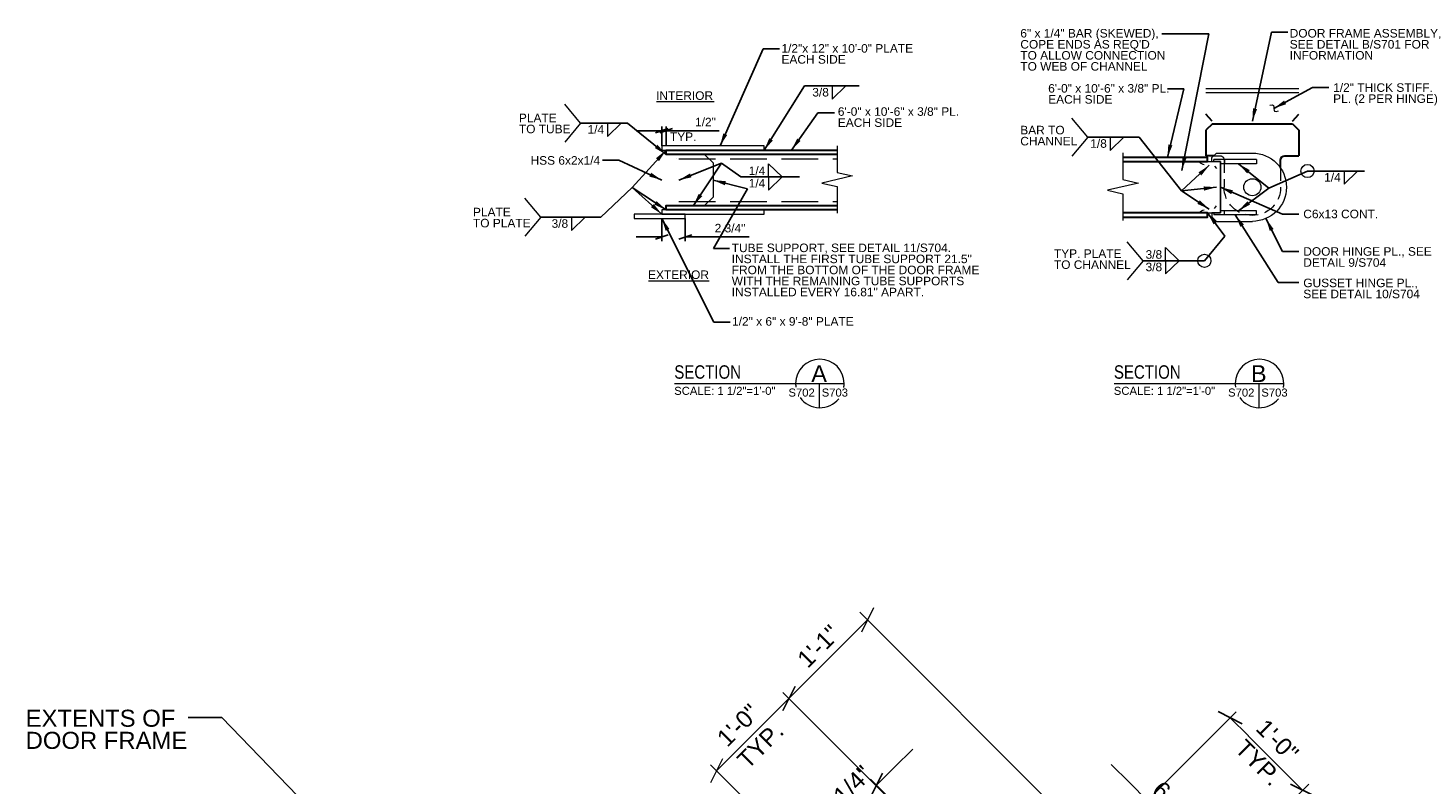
# Model space of a CAD drawing. Header units: inches. Extents: x 14 to 314, y -160 to 100.
# Tile 3 of 4: x 38 to 202, y 8 to 96. Entities that reach past the tile are written whole.
import ezdxf
from ezdxf.enums import TextEntityAlignment as Align

# ---------------------------------------------------------------- set-up
doc = ezdxf.new("R2010")
doc.units = ezdxf.units.IN
doc.header["$LTSCALE"] = 12
doc.header["$MEASUREMENT"] = 0
doc.linetypes.add('DGN Style 3', pattern=[0.501567, 0.358262, -0.143305])
doc.linetypes.add('HIDDEN2', pattern=[0.1875, 0.125, -0.0625])
for name, color, linetype, lineweight in [('G-ANN-TTLB', 7, 'Continuous', 0), ('G-ANNO-DIM', 1, 'Continuous', 0), ('G-ANNO-TEXT', 7, 'Continuous', 0), ('S-STIF-TRAN', 3, 'Continuous', 30), ('S-WALL-SHEA', 98, 'Continuous', 30)]:
    doc.layers.add(name, color=color, linetype=linetype, lineweight=lineweight)
doc.styles.add("1 1 2 1'-0", font='arial.ttf', dxfattribs={"height": 1})
doc.styles.add("3 4 1'-0", font='arial.ttf', dxfattribs={"height": 2})
doc.styles.get("Standard").update_dxf_attribs({"font": 'txt.shx'})
doc.styles.add('SUBTITLE 4.7625', font='romans.shx', dxfattribs={"width": 0.8, "height": 187.5})
doc.styles.add('TITLE20', font='simplex.shx', dxfattribs={"height": 5000})
doc.dimstyles.new("1 1 2 1'-0", dxfattribs={"dimtxt": 1, "dimasz": 1.5, "dimexe": 0.5, "dimexo": 0.5, "dimgap": 0.5, "dimtad": 1, "dimdec": 4, "dimzin": 15, "dimdsep": 46, "dimlunit": 4, "dimtxsty": "1 1 2 1'-0", "dimblk": '_Oblique_0.3', "dimcen": 0.09, "dimadec": 4, "dimazin": 3, "dimtfac": 1, "dimtdec": 4, "dimtofl": 0, "dimtmove": 0, "dimatfit": 3, "dimfxl": 1, "dimfrac": 2, "dimtzin": 15, "dimarcsym": 0})
doc.dimstyles.new("3 4 1'-0", dxfattribs={"dimtxt": 2, "dimasz": 3, "dimexe": 1, "dimexo": 1, "dimgap": 1, "dimtad": 1, "dimdec": 4, "dimzin": 15, "dimdsep": 46, "dimlunit": 4, "dimtxsty": "3 4 1'-0", "dimblk": '_Oblique_0.3', "dimcen": 0.09, "dimadec": 4, "dimazin": 3, "dimtfac": 1, "dimtdec": 4, "dimtofl": 0, "dimtmove": 0, "dimatfit": 3, "dimfxl": 1, "dimfrac": 2, "dimtzin": 15, "dimarcsym": 0})

# ---------------------------------------------------------------- blocks, each defined once
blk = doc.blocks.new('BREAK LINE')
at = {"layer": 'G-ANNO-TEXT', "flags": 128}
blk.add_lwpolyline([(8.36, 9.2), (8.36, 8.47), (8.36, 6.43), (9.96, 6.07), (6.76, 5.34), (8.36, 4.97), (8.36, 2.2)], dxfattribs=at)
blk = doc.blocks.new('_Oblique_0.3')
at = {"color": 0, "linetype": 'ByBlock', "lineweight": -2}
for p, q in [((0, 0), (-1, 0)), ((0.5, 0.167), (-0.5, -0.167))]:
    blk.add_line(p, q, dxfattribs=at)
blk = doc.blocks.new('*D6')
at = {"layer": 'Defpoints', "color": 0, "lineweight": 0, "transparency": 16777216}
for p in [(112.48, 84.24), (111.98, 81.96), (112.48, 81.96)]:
    blk.add_point(p, dxfattribs=at)
at = {"layer": 'G-ANNO-DIM', "color": 0, "lineweight": -2, "transparency": 16777216}
for p, q in [((110.48, 84.24), (108.98, 84.24)), ((111.98, 82.46), (111.98, 84.74)), ((112.48, 82.46), (112.48, 84.74)), ((113.98, 84.24), (118.7, 84.24))]:
    blk.add_line(p, q, dxfattribs=at)
at = {"layer": 'G-ANNO-DIM', "color": 0, "lineweight": -2, "transparency": 16777216, "xscale": 1.5, "yscale": 1.5, "zscale": 1.5}
blk.add_blockref('_Oblique_0.3', (111.98, 84.24), dxfattribs=at)
at = {"layer": 'G-ANNO-DIM', "color": 0, "lineweight": -2, "transparency": 16777216, "xscale": 1.5, "yscale": 1.5, "zscale": 1.5, "rotation": 180}
blk.add_blockref('_Oblique_0.3', (112.48, 84.24), dxfattribs=at)
at = {"layer": 'G-ANNO-DIM', "color": 0, "transparency": 16777216, "insert": (117.09, 85.25), "char_height": 1, "attachment_point": 5, "style": "1 1 2 1'-0"}
blk.add_mtext('1/2"', dxfattribs=at)
blk = doc.blocks.new('*D12')
at = {"layer": 'Defpoints', "color": 0, "lineweight": 0, "transparency": 16777216}
for p in [(111.98, 74.46), (114.73, 74.46), (114.73, 71.8)]:
    blk.add_point(p, dxfattribs=at)
at = {"layer": 'G-ANNO-DIM', "color": 0, "lineweight": -2, "transparency": 16777216}
for p, q in [((111.98, 73.96), (111.98, 71.3)), ((114.73, 73.96), (114.73, 71.3)), ((110.48, 71.8), (108.98, 71.8)), ((116.23, 71.8), (122.22, 71.8))]:
    blk.add_line(p, q, dxfattribs=at)
at = {"layer": 'G-ANNO-DIM', "color": 0, "lineweight": -2, "transparency": 16777216, "xscale": 1.5, "yscale": 1.5, "zscale": 1.5}
blk.add_blockref('_Oblique_0.3', (111.98, 71.8), dxfattribs=at)
at = {"layer": 'G-ANNO-DIM', "color": 0, "lineweight": -2, "transparency": 16777216, "xscale": 1.5, "yscale": 1.5, "zscale": 1.5, "rotation": 180}
blk.add_blockref('_Oblique_0.3', (114.73, 71.8), dxfattribs=at)
at = {"layer": 'G-ANNO-DIM', "color": 0, "transparency": 16777216, "insert": (119.97, 72.82), "char_height": 1, "attachment_point": 5, "style": "1 1 2 1'-0"}
blk.add_mtext('2 3/4"', dxfattribs=at)
blk = doc.blocks.new('*D15')
at = {"layer": 'Defpoints', "color": 0, "lineweight": 0, "transparency": 16777216}
for p in [(187.06, 6.96), (157.74, -5.39), (166.63, -13.47)]:
    blk.add_point(p, dxfattribs=at)
at = {"layer": 'G-ANNO-DIM', "color": 0, "lineweight": -2, "transparency": 16777216}
for p, q in [((158.45, -4.68), (179.29, 16.15)), ((180.7, 13.32), (184.94, 9.08)), ((167.34, -12.76), (187.77, 7.67))]:
    blk.add_line(p, q, dxfattribs=at)
at = {"layer": 'G-ANNO-DIM', "color": 0, "lineweight": -2, "transparency": 16777216, "xscale": 3, "yscale": 3, "zscale": 3}
for p, rotation in [((178.58, 15.45), 134.9999999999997), ((187.06, 6.96), 314.9999999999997)]:
    blk.add_blockref('_Oblique_0.3', p, dxfattribs=dict(at, rotation=rotation))
at = {"layer": 'G-ANNO-DIM', "color": 0, "transparency": 16777216, "insert": (184.1, 12.79), "char_height": 2, "attachment_point": 5, "rotation": 315, "style": "3 4 1'-0"}
blk.add_mtext('1\'-0"', dxfattribs=at)
blk = doc.blocks.new('*D18')
at = {"layer": 'Defpoints', "color": 0, "lineweight": 0, "transparency": 16777216}
for p in [(132.72, 3.15), (149.56, -4.97), (149.47, -13.69)]:
    blk.add_point(p, dxfattribs=at)
at = {"layer": 'G-ANNO-DIM', "color": 0, "lineweight": -2, "transparency": 16777216}
for p, q in [((139.25, 9.65), (141.38, 11.76)), ((148.85, -4.26), (136.42, 8.24)), ((148.76, -12.98), (132.01, 3.86)), ((130.59, 1.04), (128.46, -1.08))]:
    blk.add_line(p, q, dxfattribs=at)
at = {"layer": 'G-ANNO-DIM', "color": 0, "lineweight": -2, "transparency": 16777216, "xscale": 3, "yscale": 3, "zscale": 3}
for p, rotation in [((137.13, 7.53), 224.8371250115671), ((132.72, 3.15), 44.83712501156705)]:
    blk.add_blockref('_Oblique_0.3', p, dxfattribs=dict(at, rotation=rotation))
at = {"layer": 'G-ANNO-DIM', "color": 0, "lineweight": 0, "transparency": 16777216, "insert": (133.49, 6.78), "char_height": 2, "attachment_point": 5, "rotation": 44.8371, "style": "3 4 1'-0"}
blk.add_mtext('6 1/4"', dxfattribs=at)
blk = doc.blocks.new('*D19')
at = {"layer": 'Defpoints', "color": 0, "lineweight": 0, "transparency": 16777216}
for p in [(168.88, 5.72), (153.87, -9.28), (158.29, -13.7)]:
    blk.add_point(p, dxfattribs=at)
at = {"layer": 'G-ANNO-DIM', "color": 0, "lineweight": -2, "transparency": 16777216}
for p, q in [((166.76, 7.84), (164.64, 9.97)), ((154.58, -8.58), (169.59, 6.43)), ((159, -13), (174.01, 2.01)), ((175.42, -0.82), (177.54, -2.94))]:
    blk.add_line(p, q, dxfattribs=at)
at = {"layer": 'G-ANNO-DIM', "color": 0, "lineweight": -2, "transparency": 16777216, "xscale": 3, "yscale": 3, "zscale": 3}
for p, rotation in [((168.88, 5.72), 314.9999999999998), ((173.3, 1.3), 134.9999999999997)]:
    blk.add_blockref('_Oblique_0.3', p, dxfattribs=dict(at, rotation=rotation))
at = {"layer": 'G-ANNO-DIM', "color": 0, "lineweight": 0, "transparency": 16777216, "insert": (172.53, 4.95), "char_height": 2, "attachment_point": 5, "rotation": 315, "style": "3 4 1'-0"}
blk.add_mtext('6 1/4"', dxfattribs=at)

msp = doc.modelspace()

# ---------------------------------------------------------------- linework, layer by layer
at = {"layer": 'G-ANN-TTLB', "color": 7, "linetype": 'Continuous', "lineweight": 13}
for p, q in [((113.45639, 54.6219), (133.33919, 54.6219)), ((164.96802, 54.6219), (184.85081, 54.6219))]:
    msp.add_line(p, q, dxfattribs=at)
at = {"layer": 'G-ANN-TTLB', "color": 7, "linetype": 'Continuous', "lineweight": 0}
for centre, radius, start, end in [((130.49756, 54.6219), 2.84162, 0, 180), ((182.00919, 54.6219), 2.84162, 0, 180), ((130.49756, 54.6219), 2.84213, 180, 188.8691645), ((130.49756, 54.6219), 2.84213, 350.56955, 0), ((182.00919, 54.6219), 2.84213, 180, 188.8691645), ((182.00919, 54.6219), 2.84213, 350.56955, 0), ((130.49756, 54.6219), 2.84213, 215.7518704, 321.0245309), ((182.00919, 54.6219), 2.84213, 215.7518704, 321.0245309)]:
    msp.add_arc(centre, radius, start, end, dxfattribs=at)
at = {"layer": 'G-ANNO-DIM'}
for p, q in [((136.77807, 28.31561), (135.36386, 25.48718)), ((136.07096, 26.9014), (126.87858, 17.70901)), ((167.13648, -4.16412), (135.16181, 27.81055)), ((126.17147, 16.29479), (127.58568, 19.12322)), ((127.58568, 19.12322), (126.17147, 16.29479)), ((157.51139, -12.92381), (126.17147, 18.41612)), ((126.87858, 17.70901), (118.3933, 9.22373)), ((119.1004, 10.63794), (117.68619, 7.80951)), ((132.72643, -5.10941), (117.68619, 9.93083))]:
    msp.add_line(p, q, dxfattribs=at)
at = {"layer": 'G-ANNO-TEXT'}
for p, q in [((131.94761, 87.93904), (133.52822, 89.49053)), ((131.94761, 89.48773), (131.94761, 87.93904)), ((175.71647, 89.21025), (186.62647, 89.21025)), ((175.71647, 88.71025), (186.62647, 88.71025)), ((111.35154, 87.66248), (118.12829, 87.66248)), ((105.61561, 83.58443), (107.19622, 85.13592)), ((105.61561, 85.13312), (105.61561, 83.58443)), ((164.51511, 81.93125), (166.09572, 83.48274)), ((164.51511, 83.47994), (164.51511, 81.93125)), ((112.97667, 81.46052), (132.52591, 81.46052)), ((113.97667, 81.46052), (116.97667, 81.46052)), ((116.97667, 81.46052), (117.97667, 80.46052)), ((117.97667, 80.46052), (117.97667, 76.46052)), ((166.01449, 80.62275), (177.42147, 80.62275)), ((176.42147, 80.62275), (176.42147, 81.09242)), ((176.42147, 80.62275), (177.42147, 80.62275)), ((177.42147, 74.62275), (177.42147, 80.62275)), ((177.42147, 80.37275), (177.42147, 80.62275)), ((124.49537, 78.82357), (124.49537, 80.37226)), ((124.49537, 80.37226), (126.07597, 78.82077)), ((124.49537, 77.27488), (126.07597, 78.82637)), ((124.49537, 78.82357), (124.49537, 77.27488)), ((176.73347, 80.10575), (176.98447, 79.80975)), ((191.92337, 77.96709), (193.50398, 79.51858)), ((191.92337, 79.51579), (191.92337, 77.96709)), ((116.97667, 75.46052), (113.97667, 75.46052)), ((117.97667, 76.46052), (116.97667, 75.46052)), ((101.39723, 72.55155), (102.97784, 74.10304)), ((101.39723, 74.10025), (101.39723, 72.55155)), ((166.01449, 74.62275), (177.42147, 74.62275)), ((176.42147, 74.62275), (176.42147, 74.15308)), ((176.73347, 75.13875), (176.98447, 75.43475)), ((170.99657, 70.55509), (172.57717, 69.0036)), ((170.99657, 69.0064), (170.99657, 70.55509)), ((170.99657, 67.4577), (172.57717, 69.00919)), ((170.99657, 69.0064), (170.99657, 67.4577)), ((110.40518, 66.66678), (117.51742, 66.66678)), ((130.41002, 54.6219), (130.41002, 51.78112)), ((181.92164, 54.6219), (181.92164, 51.78112))]:
    msp.add_line(p, q, dxfattribs=at)
at = {"layer": 'G-ANNO-TEXT', "color": 7, "linetype": 'Continuous', "lineweight": 0}
for p, q in [((102.46753, 85.13312), (100.59525, 87.36442)), ((161.87483, 83.47994), (160.00255, 85.71124)), ((102.46753, 85.13312), (100.59525, 82.90182)), ((161.87483, 83.47994), (160.00255, 81.24864)), ((97.79376, 74.10025), (95.92147, 76.33155)), ((97.79376, 74.10025), (95.92147, 71.86895)), ((168.36536, 69.0064), (166.49308, 71.2377)), ((168.36536, 69.0064), (166.49308, 66.7751))]:
    msp.add_line(p, q, dxfattribs=at)
at = {"layer": 'G-ANNO-TEXT', "linetype": 'DGN Style 3'}
for p, q in [((113.72667, 80.96052), (113.72715, 80.96052)), ((113.97667, 80.96052), (132.52591, 80.96052)), ((176.6393, 81.31025), (177.35897, 81.31025)), ((113.97667, 75.96052), (132.52591, 75.96052))]:
    msp.add_line(p, q, dxfattribs=at)
at = {"layer": 'G-ANNO-TEXT', "linetype": 'HIDDEN2'}
for p, q in [((177.85897, 80.81025), (177.85897, 77.62275)), ((184.48397, 79.86492), (184.48397, 77.62275))]:
    msp.add_line(p, q, dxfattribs=at)
at = {"layer": 'G-ANNO-TEXT', "flags": 128}
msp.add_lwpolyline([(177.42147, 80.62275), (177.42147, 74.62275), (176.42147, 74.62275)], dxfattribs=at)
at = {"layer": 'G-ANNO-TEXT'}
for centre, radius in [((187.62918, 79.51579), 0.77216), ((181.17147, 77.62275), 1), ((175.55178, 69.0036), 0.77216)]:
    msp.add_circle(centre, radius, dxfattribs=at)
msp.add_arc((175.64168, 81.11854), 0.84908, 215.7263626, 261.9107639, dxfattribs=at)
at = {"layer": 'G-ANNO-TEXT', "linetype": 'DGN Style 3', "extrusion": (0, 0, -1)}
msp.add_arc((-177.35897, 80.81025), 0.5, 90, 180, dxfattribs=at)
at = {"layer": 'G-ANNO-TEXT', "linetype": 'HIDDEN2', "extrusion": (0, 0, -1)}
msp.add_arc((-181.17147, 77.62275), 3.3125, 180, 0, dxfattribs=at)
at = {"layer": 'G-ANNO-TEXT', "extrusion": (0, 0, -1)}
msp.add_arc((-175.64168, 74.12596), 0.84908, 35.7263626, 81.9107639, dxfattribs=at)
at = {"layer": 'G-ANNO-TEXT'}
msp.add_open_spline([(183.23362, 87.24469), (183.7415, 87.42404), (183.63809, 86.72053), (183.75423, 86.39165), (184.22105, 86.55651)], degree=3, dxfattribs=at)
for points in [[(111.97667, 81.96052), (123.97667, 81.96052), (123.97667, 82.46052), (111.97667, 82.46052)], [(108.72667, 73.96052), (114.72667, 73.96052), (114.72667, 74.46052), (108.72667, 74.46052)], [(111.97667, 74.46052), (123.97667, 74.46052), (123.97667, 74.96052), (111.97667, 74.96052)]]:
    msp.add_3dface(points, dxfattribs=at)
at = {"layer": 'S-STIF-TRAN'}
for p, q in [((176.47946, 85.35525), (175.71647, 86.19392)), ((185.86348, 85.35525), (186.62647, 86.19392)), ((176.48397, 85.06025), (175.73397, 84.31025)), ((175.73397, 84.31025), (175.73397, 81.31025)), ((176.48397, 85.06025), (185.85897, 85.06025)), ((185.85897, 85.06025), (186.60897, 84.31025)), ((186.60897, 84.31025), (186.60897, 81.31025)), ((176.6393, 81.31025), (175.73397, 81.31025)), ((184.48397, 79.86492), (184.48397, 80.81025)), ((184.98397, 81.31025), (186.60897, 81.31025))]:
    msp.add_line(p, q, dxfattribs=at)
at = {"layer": 'S-STIF-TRAN', "lineweight": 0}
for p, q in [((176.9518, 81.62275), (176.42147, 81.09242)), ((181.67147, 80.87275), (176.67147, 80.87275)), ((176.9518, 81.62275), (181.17147, 81.62275)), ((177.92147, 80.87275), (177.92147, 80.37275)), ((181.67147, 80.87275), (181.67147, 80.37275)), ((181.67147, 80.37275), (177.42147, 80.37275)), ((176.9518, 73.62275), (176.42147, 74.15308)), ((181.67147, 74.37275), (176.67147, 74.37275)), ((181.67147, 74.87275), (177.42147, 74.87275)), ((177.92147, 74.37275), (177.92147, 74.87275)), ((181.67147, 74.37275), (181.67147, 74.87275)), ((176.9518, 73.62275), (181.17147, 73.62275))]:
    msp.add_line(p, q, dxfattribs=at)
at = {"layer": 'S-STIF-TRAN', "lineweight": 0, "flags": 128}
for points in [[(177.42147, 80.62275), (176.67147, 80.62275), (176.67147, 80.87275)], [(177.42147, 74.62275), (176.67147, 74.62275), (176.67147, 74.37275)]]:
    msp.add_lwpolyline(points, dxfattribs=at)
at = {"layer": 'S-STIF-TRAN', "lineweight": 0, "extrusion": (0, 0, -1)}
msp.add_arc((-181.17147, 77.62275), 4, 90, 270, dxfattribs=at)
at = {"layer": 'S-STIF-TRAN', "extrusion": (0, 0, -1)}
msp.add_arc((-184.98397, 80.81025), 0.5, 0, 90, dxfattribs=at)
at = {"layer": 'S-WALL-SHEA', "flags": 128}
for points in [[(132.52591, 81.46052), (112.47667, 81.46052), (112.47667, 81.96052), (132.52591, 81.96052)], [(166.01449, 80.62275), (175.92147, 80.62275), (175.92147, 81.12275), (166.01449, 81.12275)], [(132.52591, 74.96052), (112.47667, 74.96052), (112.47667, 75.46052), (132.52591, 75.46052)], [(166.01449, 74.12275), (175.92147, 74.12275), (175.92147, 74.62275), (166.01449, 74.62275)]]:
    msp.add_lwpolyline(points, dxfattribs=at)

# ---------------------------------------------------------------- block references
at = {"layer": 'G-ANNO-TEXT', "xscale": 1.12987944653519, "yscale": 1.12987944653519}
for p in [(123.07483, 72.07968), (156.56342, 71.24191)]:
    msp.add_blockref('BREAK LINE', p, dxfattribs=at)

# ---------------------------------------------------------------- texts
at = {"layer": 'G-ANN-TTLB', "color": 7, "linetype": 'Continuous', "lineweight": 13, "char_height": 1.5748031, "attachment_point": 7, "line_spacing_factor": 0.72, "style": 'SUBTITLE 4.7625'}
for insert in [(113.43875, 55.15469), (164.95037, 55.15469)]:
    msp.add_mtext('\\fArial|b0|i0|c00|p39;SECTION', dxfattribs=dict(at, insert=insert))
at = {"layer": 'G-ANN-TTLB', "color": 7, "linetype": 'Continuous', "lineweight": 0, "line_spacing_factor": 0.72, "style": 'TITLE20'}
for s, insert, char_height, attachment_point in [('\\fArial|b0|i0|c00|p39;A', (130.41002, 55.77223), 1.9685039, 5), ('\\fArial|b0|i0|c00|p39;B', (181.92164, 55.77223), 1.9685039, 5), ('\\fArial|b0|i0|c00|p39;S702', (128.35761, 53.07044), 0.9448819, 8), ('\\fArial|b0|i0|c00|p39;S703', (132.25068, 53.07044), 0.9448819, 8), ('\\fArial|b0|i0|c00|p39;S702', (179.86923, 53.07044), 0.9448819, 8), ('\\fArial|b0|i0|c00|p39;S703', (183.7623, 53.07044), 0.9448819, 8)]:
    msp.add_mtext(s, dxfattribs=dict(at, insert=insert, char_height=char_height, attachment_point=attachment_point))
at = {"layer": 'G-ANN-TTLB', "color": 7, "linetype": 'Continuous', "lineweight": 0, "char_height": 0.9448819, "attachment_point": 8, "line_spacing_factor": 0.72}
for insert in [(119.36118, 53.27243), (170.8728, 53.27243)]:
    msp.add_mtext('\\fArial|b0|i0|c00|p39;SCALE: 1 1/2"=1\'-0"', dxfattribs=dict(at, insert=insert))
at = {"layer": 'G-ANNO-DIM', "color": 7, "linetype": 'Continuous', "style": "3 4 1'-0"}
for s, rotation, p in [('1\'-1"', 45, (130.32998, 23.83178)), ('1\'-0"', 45, (120.91334, 14.5722)), ('TYP.', 45, (123.52993, 12.21258)), ('TYP.', 315, (181.89007, 10.18632))]:
    msp.add_text(s, height=2, rotation=rotation, dxfattribs=at).set_placement(p, align=Align.MIDDLE_CENTER)
at = {"layer": 'G-ANNO-TEXT', "color": 7, "linetype": 'Continuous', "lineweight": 0, "style": "1 1 2 1'-0"}
for s, p in [('3/8', (129.60987, 89.2538)), ('1/4', (103.27788, 84.8992)), ('TYP. ', (112.93016, 84.04048)), ('1/8', (162.17738, 83.24602)), ('1/4', (122.15763, 80.04745)), ('1/4', (189.58564, 79.28186)), ('1/4', (122.15763, 78.58964)), ('3/8', (99.05949, 73.86632)), ('3/8', (168.65883, 68.77247))]:
    msp.add_text(s, height=1, dxfattribs=at).set_placement(p, align=Align.TOP_LEFT)
msp.add_text('3/8', height=1, dxfattribs=at).set_placement((168.65883, 69.24032))
at = {"layer": 'G-ANNO-TEXT', "color": 7, "linetype": 'Continuous', "lineweight": 0, "char_height": 1, "attachment_point": 1, "style": "1 1 2 1'-0"}
for s, insert, line_spacing_factor in [('6" x 1/4" BAR (SKEWED),\\PCOPE ENDS AS REQ\'D\\PTO ALLOW CONNECTION\\PTO WEB OF CHANNEL', (153.98492, 96.16718), 0.776524), ('DOOR FRAME ASSEMBLY,\\PSEE DETAIL B/S701 FOR\\PINFORMATION', (185.54507, 96.16718), 0.776524), ('1/2"x 12" x 10\'-0" PLATE\\PEACH SIDE', (125.99582, 94.39357), 0.776524), ('INTERIOR', (111.30961, 88.86087), 0.6), ('6\'-0" x 10\'-6" x 3/8" PL.\\PEACH SIDE', (157.24944, 89.71014), 0.776524), ('1/2" THICK STIFF.\\PPL. (2 PER HINGE)', (190.64143, 89.8007), 0.776524), ('6\'-0" x 10\'-6" x 3/8" PL.\\PEACH SIDE', (132.60253, 86.9906), 0.776524), ('PLATE \\PTO TUBE', (95.23268, 86.24245), 0.776524), ('BAR TO\\PCHANNEL', (153.97765, 84.81635), 0.776524), ('HSS 6x2x1/4', (96.59678, 81.26356), 0.6), ('PLATE \\PTO PLATE', (89.84965, 75.20957), 0.776524), ('C6x13 CONT.', (187.13782, 74.98863), 0.6), ('TUBE SUPPORT, SEE DETAIL 11/S704. \\PINSTALL THE FIRST TUBE SUPPORT 21.5" \\PFROM THE BOTTOM OF THE DOOR FRAME \\PWITH THE REMAINING TUBE SUPPORTS \\PINSTALLED EVERY 16.81" APART.', (120.16878, 71.0165), 0.776524), ('DOOR HINGE PL., SEE\\PDETAIL 9/S704', (187.13782, 70.59161), 0.776524), ('TYP. PLATE \\PTO CHANNEL', (157.92182, 70.34281), 0.776524), ('EXTERIOR', (110.36325, 67.86517), 0.6), ('GUSSET HINGE PL.,\\PSEE DETAIL 10/S704', (187.13782, 66.90662), 0.776524), ('1/2" x 6" x 9\'-8" PLATE', (120.20544, 62.39298), 0.6)]:
    msp.add_mtext(s, dxfattribs=dict(at, insert=insert, line_spacing_factor=line_spacing_factor))
at = {"layer": 'G-ANNO-TEXT', "color": 7, "insert": (37.43645, 16.38531), "char_height": 2, "attachment_point": 1, "line_spacing_factor": 0.777165, "style": "3 4 1'-0"}
msp.add_mtext('EXTENTS OF \\PDOOR FRAME', dxfattribs=at)

# ---------------------------------------------------------------- dimensions: what is measured, and where the dimension line sits
at = {"layer": 'G-ANNO-DIM'}
for base, p1, p2, picture, middle in [((112.47667, 84.23557), (111.97667, 81.96052), (112.47667, 81.96052), '*D6', (117.08684, 84.23557)), ((114.72667, 71.8035), (111.97667, 74.46052), (114.72667, 74.46052), '*D12', (119.97497, 71.8035))]:
    dim = msp.add_linear_dim(base=base, p1=p1, p2=p2, dimstyle="1 1 2 1'-0", dxfattribs=at)
    dim.commit()
    dim.dimension.update_dxf_attribs({"geometry": picture, "text_midpoint": middle, "dimtype": 160})
dim = msp.add_linear_dim(base=(187.06492, 6.95976), p1=(157.74305, -5.39155), p2=(166.63476, -13.47039), angle=315, dimstyle="3 4 1'-0", dxfattribs=at)
dim.commit()
dim.dimension.update_dxf_attribs({"geometry": '*D15', "text_midpoint": (182.66656, 11.35812), "dimtype": 160})
at = {"layer": 'G-ANNO-DIM', "lineweight": 0}
dim = msp.add_linear_dim(base=(132.71841, 3.15096), p1=(149.55644, -4.96886), p2=(149.46545, -13.69158), angle=224.837125, text='6 1/4"', dimstyle="3 4 1'-0", dxfattribs=at)
dim.commit()
dim.dimension.update_dxf_attribs({"geometry": '*D18', "text_midpoint": (134.92193, 5.34198), "dimtype": 160})
dim = msp.add_linear_dim(base=(168.87967, 5.72264), p1=(158.29173, -13.70414), p2=(153.87231, -9.28472), angle=135, dimstyle="3 4 1'-0", dxfattribs=at)
dim.commit()
dim.dimension.update_dxf_attribs({"geometry": '*D19', "text_midpoint": (171.08938, 3.51293), "dimtype": 160})

# ---------------------------------------------------------------- leaders
at = {"layer": 'G-ANNO-TEXT', "color": 7, "linetype": 'Continuous', "lineweight": 0}
for points in [[(172.91343, 79.59649), (176.09081, 95.61456), (170.56487, 95.61456)], [(181.17147, 85.35525), (183.3981, 95.80283), (185.31888, 95.80283)], [(118.79698, 82.46052), (123.86239, 93.82391), (125.78317, 93.82391)], [(171.21798, 81.12275), (173.13382, 89.17142), (171.21305, 89.17142)], [(183.69284, 86.85505), (188.20061, 89.29305), (190.12139, 89.29305)], [(127.17254, 81.96052), (130.27192, 86.32783), (132.1927, 86.32783)], [(112.47667, 81.46052), (107.94704, 85.13312), (102.46753, 85.13312)], [(111.97667, 78.46052), (106.94704, 80.80703), (105.02627, 80.80703)], [(177.42147, 77.62275), (184.697, 74.48098), (186.61778, 74.48098)], [(111.97667, 73.96052), (118.07202, 61.82333), (119.9928, 61.82333)], [(179.17147, 74.37275), (184.19201, 66.45597), (186.61778, 66.45597)], [(182.76552, 73.9541), (184.697, 70.08395), (186.61778, 70.08395)]]:
    msp.add_leader(points, dimstyle="1 1 2 1'-0", override={"dimgap": 1}, dxfattribs=at)
at = {"layer": 'G-ANNO-TEXT'}
for points in [[(123.97667, 81.96052), (128.70361, 89.48773), (135.11313, 89.48773)], [(176.12797, 80.19175), (172.85239, 77.19406), (167.92255, 83.47854), (161.87483, 83.47994)], [(112.47667, 81.96052), (108.50246, 77.58995)], [(113.97667, 78.46052), (118.98405, 80.42883), (121.25136, 78.82357), (128.09144, 78.82357)], [(115.67028, 75.46052), (118.98405, 80.42883)], [(179.54647, 80.37275), (183.09455, 77.52665), (187.62918, 79.51579), (194.30406, 79.51579)], [(111.97667, 74.46052), (108.50246, 77.58995), (104.83987, 74.10025), (97.79376, 74.10025)], [(112.47667, 74.96052), (108.50246, 77.58995)], [(117.97667, 78.46052), (122.0088, 77.42011), (118.02435, 70.43204), (119.91589, 70.43204)], [(176.98447, 77.62225), (172.85239, 77.19406)], [(176.12797, 75.05275), (172.85239, 77.19406)], [(179.54647, 74.87275), (183.09455, 77.52665)], [(175.92147, 74.62275), (177.95552, 71.89133), (175.55178, 69.0036), (168.36536, 69.0064)]]:
    msp.add_leader(points, dimstyle="1 1 2 1'-0", override={"dimgap": 1}, dxfattribs=at)
at = {"layer": 'G-ANNO-TEXT', "linetype": 'Continuous', "lineweight": 0}
msp.add_leader([(79.90515, -4.68853), (60.40815, 15.47518), (56.46487, 15.47518)], dimstyle="3 4 1'-0", override={"dimgap": 2}, dxfattribs=at)

doc.saveas('drawing.dxf')
